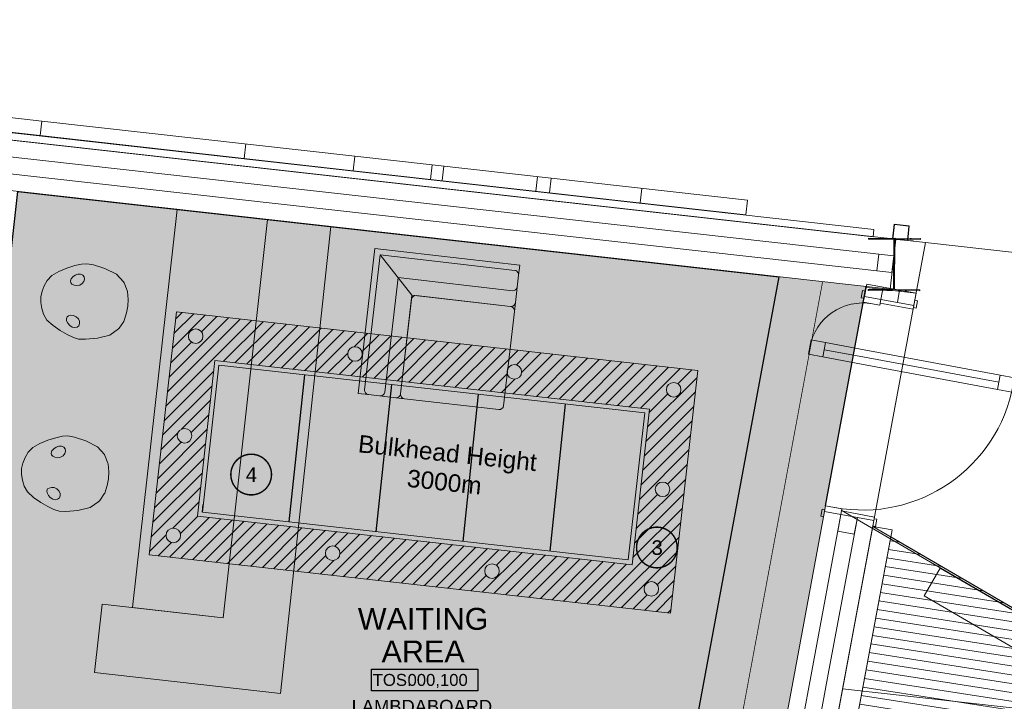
# Model space of a CAD drawing. Header units: millimetres. Extents: x -115474967 to 444143, y -74377 to 241828222.
# Tile 85 of 256: x -17237 to -10481, y 43446 to 48120. Entities that reach past the tile are written whole.
import ezdxf
from ezdxf.enums import TextEntityAlignment as Align

# ---------------------------------------------------------------- set-up
doc = ezdxf.new("R2010")
doc.units = ezdxf.units.MM
doc.header["$MEASUREMENT"] = 0
doc.linetypes.add('Block C$0$DASHED2', pattern=[0.375, 0.25, -0.125])
doc.linetypes.add('PHANTOM', pattern=[2.5, 1.25, -0.25, 0.25, -0.25, 0.25, -0.25])
for name, color, linetype in [('0-HACH', 9, 'Continuous'), ('00-1 FloorFinish', 1, 'Continuous'), ('00-1 FloorLevel', 7, 'Continuous'), ('00-3 Elev 01', 7, 'Continuous'), ('00-5 Grid 01', 9, 'PHANTOM'), ('A-DOOR NUMBERS', 7, 'Continuous')]:
    doc.layers.add(name, color=color, linetype=linetype)
for name, color, linetype, lineweight in [('00-1 Labels', 4, 'Continuous', 35), ('1HATCH', 8, 'Continuous', 0), ('2 Windows', 1, 'Continuous', 25), ('A_WALL LOAD_Pen_No__161', 1, 'Continuous', 5)]:
    doc.layers.add(name, color=color, linetype=linetype, lineweight=lineweight)
doc.styles.add('ARIAL', font='arial.ttf')

# ---------------------------------------------------------------- blocks, each defined once
blk = doc.blocks.new('Room Tags')
at = {"layer": '00-1 FloorLevel', "color": 2}
blk.add_lwpolyline([(-571, -76), (646, -76), (646, -325), (-571, -325)], close=True, dxfattribs=at)
at = {"layer": '00-1 FloorFinish', "style": 'ARIAL'}
blk.add_attdef('F-FINISH', text='', height=150, dxfattribs=at).set_placement((5, -578), align=Align.CENTER)
at = {"layer": '00-1 FloorLevel', "style": 'ARIAL'}
blk.add_text('TOS:', height=136.4, dxfattribs=at).set_placement((-557, -200), align=Align.MIDDLE_LEFT)
blk.add_attdef('000,000', text='', height=136, dxfattribs=at).set_placement((607, -200), align=Align.MIDDLE_RIGHT)
at = {"layer": '00-1 Labels', "style": 'ARIAL'}
for tag, p in [('ROOM1?', (19, 746)), ('ROOM2?', (19, 373)), ('ROOM3?', (19, 0))]:
    blk.add_attdef(tag, text='', height=250, dxfattribs=at).set_placement(p, align=Align.CENTER)

msp = doc.modelspace()

# ---------------------------------------------------------------- hatches: boundary and pattern name
at = {"layer": '0-HACH', "ltscale": 5, "transparency": 33554559}
h = msp.add_hatch(dxfattribs=at)
h.set_pattern_fill('ANSI31', color=9, scale=500)
h.set_pattern_definition([(45, (9944.104, -30352.204), (-44.194174, 44.194174), [])])
h.paths.add_polyline_path([(-15897.08207, 45784.27352), (-12915.74009, 45450.21325), (-13035.37356, 44382.53681), (-16016.77311, 44716.08329)], flags=16)
edge = h.paths.add_edge_path()
edge.add_arc((-16029.44619, 45950.04366), 50, 0, 360)
edge = h.paths.add_edge_path()
edge.add_arc((-14936.28744, 45827.5549), 50, 0, 360)
edge = h.paths.add_edge_path()
edge.add_arc((-13843.12869, 45705.06613), 50, 0, 360)
edge = h.paths.add_edge_path()
edge.add_arc((-12749.96994, 45582.57736), 50, 153.937249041, 373.27602449)
edge.add_line((-12701.30619, 45594.05949), (-12794.88561, 45604.54513))
edge = h.paths.add_edge_path()
edge.add_arc((-12749.96994, 45582.57736), 50, 13.27602449, 153.937249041)
edge.add_line((-12794.88561, 45604.54513), (-12701.30619, 45594.05949))
edge = h.paths.add_edge_path()
edge.add_arc((-12826.48826, 44899.68486), 50, 0, 360)
edge = h.paths.add_edge_path()
edge.add_arc((-12903.00657, 44216.79235), 50, 0, 360)
edge = h.paths.add_edge_path()
edge.add_arc((-13996.19698, 44338.99853), 50, 0, 360)
edge = h.paths.add_edge_path()
edge.add_arc((-15089.35572, 44461.4873), 50, 0, 360)
edge = h.paths.add_edge_path()
edge.add_arc((-16182.54614, 44583.69349), 50, 0, 360)
edge = h.paths.add_edge_path()
edge.add_arc((-16105.99616, 45266.86857), 50, 315.456145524, 571.757171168)
edge.add_line((-16148.51048, 45240.55256), (-16070.36047, 45231.79583))
edge = h.paths.add_edge_path()
edge.add_line((-16148.51048, 45240.55256), (-16070.36047, 45231.79583))
edge.add_arc((-16105.99616, 45266.86857), 50, 211.757171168, 315.456145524, ccw=False)
h.paths.add_polyline_path([(-16161.8103, 46115.81381), (-16348.31916, 44451.30368), (-12770.63958, 44051.04789), (-12584.1998, 45714.94148)])
at = {"layer": '00-3 Elev 01'}
h = msp.add_hatch(dxfattribs=at)
h.set_pattern_fill('_USER', color=256, scale=600, angle=84, pattern_type=0)
h.set_pattern_definition([(84, (-15983.6, 44742.56), (-596.71, 62.72), [])])
h.paths.add_polyline_path([(-15870.60925, 45751.11949), (-12948.89412, 45423.74043), (-13061.84696, 44415.6857), (-15983.6185, 44742.56125)])
at = {"layer": '00-5 Grid 01', "linetype": 'ByBlock', "lineweight": 0, "true_color": 0xc7c8ca}
h = msp.add_hatch(dxfattribs=at)
h.set_pattern_fill('STEEL', color=9, style=0, pattern_type=2)
h.set_pattern_definition([(45, (-351267.6, -37377.28), (-159.09903, 159.09903), []), (45, (-351320.63, -37324.25), (-159.09903, 159.09903), [])])
h.paths.add_polyline_path([(-11416.61029, 46264.14964), (-11060.62883, 46260.51694), (-11060.5574, 46267.51657), (-11235.04831, 46269.29721), (-11231.52786, 46614.27925), (-11057.03694, 46612.49861), (-11056.96551, 46619.49825), (-11412.94698, 46623.13095), (-11413.01841, 46616.13131), (-11238.52749, 46614.35068), (-11242.04795, 46269.36864), (-11416.53886, 46271.14928)])
h = msp.add_hatch(dxfattribs=at)
h.set_pattern_fill('HATCH__PLY__', color=9, style=0, pattern_type=2)
h.set_pattern_definition([(351.1421, (-8400.08, 40578.43), (9.23905, 59.2844), [])])
h.paths.add_polyline_path([(-4692.312, 36511.43283), (-4124.63793, 40420.2365), (-11260.07884, 44573.48417), (-12542.24395, 37684.77378)])
at = {"layer": '1HATCH', "true_color": 0x636466, "transparency": 33554687}
h = msp.add_hatch(dxfattribs=at)
h.set_pattern_fill('AR-SAND', color=251, scale=50)
h.set_pattern_definition([(37.5, (4361.576, -29726.68), (-3.14967, 96.34119), [0, -76, 0, -85, 0, -81.25]), (7.5, (4361.58, -29726.68), (88.48884, 141.1073), [0, -41, 0, -68.5, 0, -26.25]), (327.5, (4300.076, -29726.68), (155.70709, 0.28295), [0, -25, 0, -90, 0, -117.5]), (317.5, (4300.08, -29726.68), (150.30633, 43.88378), [0, -12.5, 0, -59, 0, -67.5])])
h.paths.add_polyline_path([(-29335.08369, 74293.70676), (-21969.24099, 73468.08315), (-21610.61115, 76668.69789), (-16388.68108, 76083.57888), (-17194.18315, 71747.72654), (-19012.68703, 72085.78592), (-27333.74475, 71966.82375), (-27333.23062, 68807.1145), (-29335.08369, 68827.3176)])
h.paths.add_polyline_path([(-12770.63958, 44051.04789), (-12584.1998, 45714.94148), (-16161.8103, 46115.81381), (-16348.31916, 44451.30368)])
h = msp.add_hatch(dxfattribs=at)
h.set_pattern_fill('AR-SAND', color=251, scale=50)
h.set_pattern_definition([(37.5, (8722.58, -59453.4), (-3.14967, 96.34119), [0, -76, 0, -85, 0, -81.25]), (7.5, (8722.58, -59453.4), (88.48884, 141.1073), [0, -41, 0, -68.5, 0, -26.25]), (327.5, (8661.08, -59453.4), (155.70709, 0.28295), [0, -25, 0, -90, 0, -117.5]), (317.5, (8661.08, -59453.4), (150.30633, 43.88378), [0, -12.5, 0, -59, 0, -67.5])])
h.paths.add_polyline_path([(-24974.0809, 44566.98805), (-17608.2382, 43741.36444), (-17249.60836, 46941.97918), (-12027.67829, 46356.86018), (-12833.18036, 42021.00784), (-14651.68424, 42359.06721), (-22972.74196, 42240.10505), (-22972.22783, 39080.39579), (-24974.0809, 39100.5989)])
h = msp.add_hatch(dxfattribs=at)
h.set_pattern_fill('AR-SAND', color=251, scale=50, angle=-7e-12)
h.paths.add_polyline_path([(-13262.24646, 38382.41493), (-24973.50811, 38501.97963), (-24973.50811, 39100.6379), (-13396.85774, 38983.80401), (-12027.1055, 46356.89918), (-11428.33354, 46289.80658), (-12898.997, 38378.74895), (-12899.78618, 38378.75691)])
h = msp.add_hatch(dxfattribs=at)
h.set_pattern_fill('BOX', color=251, scale=50, angle=84)
h.set_pattern_definition([(174, (9944.104, -30352.204), (-5.226423, -49.726095), []), (174, (9945.41, -30339.77), (-5.226423, -49.726095), []), (84, (9944.104, -30352.204), (-49.726095, 5.226423), [-12.5, 12.5]), (84, (9931.67, -30350.897), (-49.726095, 5.226423), [-12.5, 12.5]), (84, (9919.24, -30349.59), (-49.726095, 5.226423), [12.5, -12.5]), (84, (9906.81, -30348.284), (-49.726095, 5.226423), [12.5, -12.5]), (174, (9946.717, -30327.34), (-5.226423, -49.726095), [12.5, -12.5]), (174, (9948.023, -30314.91), (-5.226423, -49.726095), [12.5, -12.5])])
h.paths.add_polyline_path([(-15870.60925, 45751.11949), (-12948.89412, 45423.74043), (-13061.84696, 44415.6857), (-15983.6185, 44742.56125)])

# ---------------------------------------------------------------- linework, layer by layer
at = {"layer": '0-HACH', "color": 9, "linetype": 'Block C$0$DASHED2', "ltscale": 5, "transparency": 33554559, "const_width": 5}
msp.add_lwpolyline([(-11728.19468, 46323.40612), (-13147.92737, 38681.27648), (-24973.50811, 38800.62262)], dxfattribs=at)
at = {"layer": '00-3 Elev 01'}
msp.add_line((-11708.26065, 44787.05253), (-11428.90634, 46289.76758), dxfattribs=at)
msp.add_lwpolyline([(-24974.0809, 44566.98805), (-17608.2382, 43741.36444), (-17249.60836, 46941.97918), (-12027.67829, 46356.86018), (-12833.18036, 42021.00784), (-14651.68424, 42359.06721), (-22972.74196, 42240.10505), (-22972.22783, 39080.39579), (-24974.0809, 39100.5989)], close=True, dxfattribs=at)
at = {"layer": '00-5 Grid 01', "color": 9, "linetype": 'ByBlock', "lineweight": 0, "true_color": 0xc7c8ca}
for p, q in [((-17809.73299, 47506.07069), (-17085.59002, 47424.93025)), ((-17096.72536, 47325.55217), (-17085.59002, 47424.93025)), ((-17085.59002, 47424.93025), (-14937.29917, 47184.21361)), ((-17820.86834, 47406.6926), (-17096.72536, 47325.55217)), ((-11239.2472, 46499.95557), (-18440.65955, 47306.87622)), ((-17096.72536, 47325.55217), (-14948.43452, 47084.83553)), ((-15697.09527, 47168.72319), (-15685.95992, 47268.10128)), ((-11252.05285, 46385.67077), (-18453.4652, 47192.59142)), ((-14948.43452, 47084.83553), (-14937.29917, 47184.21361)), ((-14937.29917, 47184.21361), (-14407.57244, 47124.85757)), ((-14418.70779, 47025.47949), (-14407.57244, 47124.85757)), ((-14407.57244, 47124.85757), (-12244.56014, 46882.49139)), ((-14338.50874, 47016.49316), (-14327.3734, 47115.87125)), ((-14948.43452, 47084.83553), (-14418.70779, 47025.47949)), ((-14418.70779, 47025.47949), (-12255.69549, 46783.11331)), ((-13694.56483, 46944.33905), (-13683.42949, 47043.71714)), ((-13602.06502, 46933.97442), (-13590.92967, 47033.35251)), ((-12979.83844, 46864.25374), (-12968.7031, 46963.63183)), ((-12255.69549, 46783.11331), (-12244.56014, 46882.49139)), ((-11412.94698, 46623.13095), (-11413.01841, 46616.13131)), ((-11413.01841, 46616.13131), (-11238.52749, 46614.35068)), ((-11056.96551, 46619.49825), (-11412.94698, 46623.13095)), ((-11238.52749, 46614.35068), (-11242.04795, 46269.36864)), ((-11235.04831, 46269.29721), (-11231.52786, 46614.27925)), ((-11231.52786, 46614.27925), (-11057.03694, 46612.49861)), ((-11057.03694, 46612.49861), (-11056.96551, 46619.49825)), ((-14913.76361, 45557.68301), (-14799.49943, 46551.13341)), ((-14799.49943, 46551.13341), (-13806.04903, 46436.86922)), ((-14764.33198, 46506.82482), (-14870.59767, 45582.91595)), ((-13840.42311, 46400.55913), (-14764.33198, 46506.82482)), ((-14545.71233, 46231.379), (-14764.33198, 46506.82482)), ((-16912.61433, 46416.70607), (-16968.33828, 46394.04474)), ((-16859.68234, 46433.8349), (-16912.61433, 46416.70607)), ((-16813.17935, 46444.3603), (-16859.68234, 46433.8349)), ((-16776.74226, 46447.21236), (-16813.17935, 46444.3603)), ((-16729.80432, 46438.35831), (-16776.74226, 46447.21236)), ((-16651.79546, 46413.76807), (-16729.80432, 46438.35831)), ((-16573.3171, 46374.50322), (-16651.79546, 46413.76807)), ((-13814.04752, 46367.32769), (-13806.04903, 46436.86922)), ((-17016.9981, 46366.00239), (-17048.73661, 46332.73139)), ((-16968.33828, 46394.04474), (-17016.9981, 46366.00239)), ((-16888.91682, 46328.62542), (-16884.32811, 46343.43229)), ((-16884.32811, 46343.43229), (-16871.81221, 46357.54685)), ((-16871.81221, 46357.54685), (-16855.69496, 46369.33796)), ((-16855.69496, 46369.33796), (-16837.60503, 46375.86257)), ((-16837.60503, 46375.86257), (-16819.17388, 46375.9862)), ((-16819.17388, 46375.9862), (-16804.19685, 46369.4617)), ((-16804.19685, 46369.4617), (-16794.65469, 46357.49953)), ((-16794.65469, 46357.49953), (-16792.71594, 46342.0516)), ((-16524.96609, 46321.62077), (-16573.3171, 46374.50322)), ((-14731.51462, 45566.91896), (-14641.24591, 46351.74478)), ((-14641.24591, 46351.74478), (-13856.42009, 46261.47607)), ((-13835.60476, 46179.90198), (-13814.04752, 46367.32769)), ((-17068.93515, 46296.19473), (-17082.97286, 46258.35716)), ((-17048.73661, 46332.73139), (-17068.93515, 46296.19473)), ((-16887.10103, 46315.35165), (-16888.91682, 46328.62542)), ((-16878.15698, 46307.38091), (-16887.10103, 46315.35165)), ((-16863.52645, 46299.46563), (-16878.15698, 46307.38091)), ((-16844.47587, 46296.84763), (-16863.52645, 46299.46563)), ((-16825.06816, 46300.77748), (-16844.47587, 46296.84763)), ((-16808.38822, 46311.02103), (-16825.06816, 46300.77748)), ((-16796.96594, 46325.9872), (-16808.38822, 46311.02103)), ((-16792.71594, 46342.0516), (-16796.96594, 46325.9872)), ((-16520.8664, 46314.80103), (-16524.96609, 46321.62077)), ((-16500.49107, 46263.54085), (-16520.8664, 46314.80103)), ((-11328.35578, 46201.44192), (-11312.57051, 46286.3548)), ((-17082.97286, 46258.35716), (-17092.14424, 46219.6758)), ((-17091.41912, 46179.92865), (-17092.14424, 46219.6758)), ((-16498.21331, 46256.91732), (-16500.49107, 46263.54085)), ((-16493.06537, 46202.24134), (-16498.21331, 46256.91732)), ((-14623.56494, 45554.50286), (-14545.71233, 46231.379)), ((-14545.71233, 46231.379), (-13868.8362, 46153.52639)), ((-14515.90882, 46227.95107), (-13868.8362, 46153.52639)), ((-11462.4747, 46213.15185), (-11453.33628, 46262.30965)), ((-11443.79474, 46209.67925), (-11462.4747, 46213.15185)), ((-11453.33628, 46262.30965), (-11434.65631, 46258.83705)), ((-11448.72948, 46183.13404), (-11441.41875, 46222.46028)), ((-11434.65631, 46258.83705), (-11443.79474, 46209.67925)), ((-11441.41875, 46222.46028), (-11434.65631, 46258.83705)), ((-11441.41875, 46222.46028), (-11434.65631, 46258.83705)), ((-11441.41875, 46222.46028), (-11434.65631, 46258.83705)), ((-11441.41875, 46222.46028), (-11328.35581, 46201.44191)), ((-11441.41875, 46222.46028), (-11328.35581, 46201.44191)), ((-11441.41875, 46222.46028), (-11328.35581, 46201.44191)), ((-11441.41875, 46222.46028), (-11328.35581, 46201.44191)), ((-11416.53886, 46271.14928), (-11416.61029, 46264.14964)), ((-11416.61029, 46264.14964), (-11060.62883, 46260.51694)), ((-11242.04795, 46269.36864), (-11416.53886, 46271.14928)), ((-11060.5574, 46267.51657), (-11235.04831, 46269.29721)), ((-11215.29288, 46180.42351), (-11199.5076, 46265.33643)), ((-11060.62883, 46260.51694), (-11060.5574, 46267.51657)), ((-17085.7596, 46139.96982), (-17091.41912, 46179.92865)), ((-17073.80352, 46099.9703), (-17085.7596, 46139.96982)), ((-16495.59364, 46155.43103), (-16503.09011, 46109.15576)), ((-16495.59364, 46155.43103), (-16493.06537, 46202.24134)), ((-14623.56494, 45554.50286), (-14549.14026, 46201.57548)), ((-13835.60476, 46179.90198), (-13842.46061, 46120.29495)), ((-11335.66654, 46162.11567), (-11448.72948, 46183.13404)), ((-11328.35581, 46201.44191), (-11335.66654, 46162.11567)), ((-11332.92502, 46176.86301), (-11328.35581, 46201.44191)), ((-11106.79914, 46134.82627), (-11332.92502, 46176.86301)), ((-11328.35581, 46201.44191), (-11102.22993, 46159.40517)), ((-11328.35581, 46201.44191), (-11215.29287, 46180.42354)), ((-11328.35581, 46201.44191), (-11215.29287, 46180.42354)), ((-11328.35581, 46201.44191), (-11215.29287, 46180.42354)), ((-11215.29287, 46180.42354), (-11102.22993, 46159.40517)), ((-11215.29287, 46180.42354), (-11102.22993, 46159.40517)), ((-11215.29287, 46180.42354), (-11102.22993, 46159.40517)), ((-11102.22993, 46159.40517), (-11106.79914, 46134.82627)), ((-11104.60592, 46146.62414), (-11095.4675, 46195.78194)), ((-11085.92595, 46143.15154), (-11104.60592, 46146.62414)), ((-11102.22993, 46159.40517), (-11095.4675, 46195.78194)), ((-11102.22993, 46159.40517), (-11095.4675, 46195.78194)), ((-11102.22993, 46159.40517), (-11095.4675, 46195.78194)), ((-11095.4675, 46195.78194), (-11076.78753, 46192.30934)), ((-11076.78753, 46192.30934), (-11085.92595, 46143.15154)), ((-17049.87678, 46060.70451), (-17073.80352, 46099.9703)), ((-16912.17378, 46082.53638), (-16916.77416, 46069.9536)), ((-16901.7377, 46088.42001), (-16912.17378, 46082.53638)), ((-16885.75734, 46093.03869), (-16901.7377, 46088.42001)), ((-16866.58617, 46091.54044), (-16885.75734, 46093.03869)), ((-16848.46022, 46083.56845), (-16866.58617, 46091.54044)), ((-16834.34378, 46070.00832), (-16848.46022, 46083.56845)), ((-16503.09011, 46109.15576), (-16519.76151, 46056.82959)), ((-13842.46061, 46120.29495), (-13916.88529, 45473.22233)), ((-17008.30345, 46022.94461), (-17049.87678, 46060.70451)), ((-16958.68226, 45988.93826), (-17008.30345, 46022.94461)), ((-16916.77416, 46069.9536), (-16915.44332, 46054.50922)), ((-16915.44332, 46054.50922), (-16906.21965, 46038.05346)), ((-16906.21965, 46038.05346), (-16892.98251, 46023.10106)), ((-16892.98251, 46023.10106), (-16876.6966, 46012.87438)), ((-16876.6966, 46012.87438), (-16858.71439, 46008.82927)), ((-16858.71439, 46008.82927), (-16842.6916, 46012.01527)), ((-16842.6916, 46012.01527), (-16830.82128, 46021.67146)), ((-16826.36998, 46052.95332), (-16834.34378, 46070.00832)), ((-16830.82128, 46021.67146), (-16825.63783, 46036.35237)), ((-16825.63783, 46036.35237), (-16826.36998, 46052.95332)), ((-16554.21965, 46005.0964), (-16559.67739, 45999.30593)), ((-16523.39731, 46050.84291), (-16554.21965, 46005.0964)), ((-16519.76151, 46056.82959), (-16523.39731, 46050.84291)), ((-16910.61103, 45960.93202), (-16958.68226, 45988.93826)), ((-16867.41539, 45940.74663), (-16910.61103, 45960.93202)), ((-16832.42106, 45930.20185), (-16867.41539, 45940.74663)), ((-16618.17933, 45957.93088), (-16703.21839, 45936.27583)), ((-16559.67739, 45999.30593), (-16618.17933, 45957.93088)), ((-16784.67422, 45928.85894), (-16832.42106, 45930.20185)), ((-16703.21839, 45936.27583), (-16784.67422, 45928.85894)), ((-11807.07796, 45924.26849), (-11825.3548, 45825.9529)), ((-11708.76236, 45905.99165), (-11807.07796, 45924.26849)), ((-11708.76236, 45905.99165), (-11717.90078, 45856.83385)), ((-11443.31024, 45856.64418), (-11708.76236, 45905.99165)), ((-11825.3548, 45825.9529), (-11727.0392, 45807.67605)), ((-11717.90078, 45856.83385), (-11727.0392, 45807.67605)), ((-11727.0392, 45807.67605), (-11461.58708, 45758.32858)), ((-11452.44866, 45807.48638), (-11717.90078, 45856.83385)), ((-11717.90078, 45856.83385), (-11452.44866, 45807.48638)), ((-11717.90078, 45856.83385), (-11452.44866, 45807.48638)), ((-11452.44866, 45807.48638), (-10518.45047, 45633.85637)), ((-10518.45047, 45633.85637), (-11452.44866, 45807.48638)), ((-10518.45047, 45633.85637), (-11452.44866, 45807.48638)), ((-10509.31205, 45683.01417), (-11443.31024, 45856.64418)), ((-11461.58708, 45758.32858), (-10527.58889, 45584.69857)), ((-10518.45047, 45633.85637), (-10509.31205, 45683.01417)), ((-10410.99645, 45664.73732), (-10509.31205, 45683.01417)), ((-10527.58889, 45584.69857), (-10518.45047, 45633.85637)), ((-14913.76361, 45557.68301), (-14844.22209, 45549.68451)), ((-14844.22209, 45549.68451), (-14656.79637, 45528.12728)), ((-10527.58889, 45584.69857), (-10429.27329, 45566.42172)), ((-14656.79637, 45528.12728), (-14597.18935, 45521.27142)), ((-13950.11673, 45446.84675), (-14597.18935, 45521.27142)), ((-16943.29247, 45263.57684), (-16989.88436, 45253.45217)), ((-16906.83218, 45266.11511), (-16943.29247, 45263.57684)), ((-16859.97221, 45256.8573), (-16906.83218, 45266.11511)), ((-17098.87883, 45214.59891), (-17147.77826, 45186.97652)), ((-17042.96185, 45236.77967), (-17098.87883, 45214.59891)), ((-16989.88436, 45253.45217), (-17042.96185, 45236.77967)), ((-16986.45238, 45188.9233), (-16968.30696, 45195.29194)), ((-16968.30696, 45195.29194), (-16949.87542, 45195.25688)), ((-16949.87542, 45195.25688), (-16934.95511, 45188.60369)), ((-16782.17794, 45231.59639), (-16859.97221, 45256.8573)), ((-16704.04051, 45191.65736), (-16782.17794, 45231.59639)), ((-17179.80202, 45153.97999), (-17200.31436, 45117.61857)), ((-17147.77826, 45186.97652), (-17179.80202, 45153.97999)), ((-17020.0235, 45148.49827), (-17015.30749, 45163.2651)), ((-17018.32206, 45135.20937), (-17020.0235, 45148.49827)), ((-17009.44696, 45127.16192), (-17018.32206, 45135.20937)), ((-17015.30749, 45163.2651), (-17002.67054, 45177.27138)), ((-16994.88511, 45119.12098), (-17009.44696, 45127.16192)), ((-17002.67054, 45177.27138), (-16986.45238, 45188.9233)), ((-16939.64944, 45130.20126), (-16956.41696, 45120.10169)), ((-16928.09874, 45145.06855), (-16939.64944, 45130.20126)), ((-16934.95511, 45188.60369), (-16925.51629, 45176.55981)), ((-16923.7106, 45161.09576), (-16928.09874, 45145.06855)), ((-16925.51629, 45176.55981), (-16923.7106, 45161.09576)), ((-16656.14657, 45138.36062), (-16704.04051, 45191.65736)), ((-16652.10574, 45131.50584), (-16656.14657, 45138.36062)), ((-16632.17247, 45080.07214), (-16652.10574, 45131.50584)), ((-17214.6773, 45079.90326), (-17224.18134, 45041.30229)), ((-17200.31436, 45117.61857), (-17214.6773, 45079.90326)), ((-16975.85778, 45116.33907), (-16994.88511, 45119.12098)), ((-16956.41696, 45120.10169), (-16975.85778, 45116.33907)), ((-16629.95181, 45073.42925), (-16632.17247, 45080.07214)), ((-16625.27477, 45018.71097), (-16629.95181, 45073.42925)), ((-17223.79844, 45001.55037), (-17224.18134, 45041.30229)), ((-17218.48313, 44961.54429), (-17223.79844, 45001.55037)), ((-16628.20594, 44971.92417), (-16625.27477, 45018.71097)), ((-17206.87186, 44921.44333), (-17218.48313, 44961.54429)), ((-16636.10051, 44925.71516), (-16653.22178, 44873.53445)), ((-16628.20594, 44971.92417), (-16636.10051, 44925.71516)), ((-17183.28404, 44881.973), (-17206.87186, 44921.44333)), ((-17142.03733, 44843.8566), (-17183.28404, 44881.973)), ((-17045.3982, 44902.61858), (-17050.10673, 44890.07587)), ((-17050.10673, 44890.07587), (-17048.9089, 44874.62061)), ((-17048.9089, 44874.62061), (-17039.82725, 44858.08604)), ((-17034.91185, 44908.41215), (-17045.3982, 44902.61858)), ((-17039.82725, 44858.08604), (-17026.71932, 44843.02024)), ((-17018.89232, 44912.89307), (-17034.91185, 44908.41215)), ((-16999.73476, 44911.22984), (-17018.89232, 44912.89307)), ((-16981.67811, 44903.1021), (-16999.73476, 44911.22984)), ((-16967.67893, 44889.42094), (-16981.67811, 44903.1021)), ((-16959.85226, 44872.29792), (-16967.67893, 44889.42094)), ((-16959.26306, 44855.69129), (-16959.85226, 44872.29792)), ((-16656.90898, 44867.57929), (-16688.12402, 44822.09982)), ((-16653.22178, 44873.53445), (-16656.90898, 44867.57929)), ((-17092.71074, 44809.42432), (-17142.03733, 44843.8566)), ((-17044.8824, 44781.00527), (-17092.71074, 44809.42432)), ((-17026.71932, 44843.02024), (-17010.52205, 44832.65373)), ((-17010.52205, 44832.65373), (-16992.57533, 44828.45396)), ((-16992.57533, 44828.45396), (-16976.52571, 44831.50191)), ((-16976.52571, 44831.50191), (-16964.5727, 44841.05554)), ((-16964.5727, 44841.05554), (-16959.26306, 44855.69129)), ((-16693.6314, 44816.35656), (-16752.48738, 44775.48669)), ((-16688.12402, 44822.09982), (-16693.6314, 44816.35656)), ((-17001.86214, 44760.44876), (-17044.8824, 44781.00527)), ((-16966.95989, 44749.6031), (-17001.86214, 44760.44876)), ((-16919.22638, 44747.84918), (-16966.95989, 44749.6031)), ((-16837.70972, 44754.56454), (-16919.22638, 44747.84918)), ((-16752.48738, 44775.48669), (-16837.70972, 44754.56454)), ((-11802.13877, 43652.84775), (-11602.50846, 44726.70792)), ((-11741.01379, 44714.82212), (-11731.87537, 44763.97992)), ((-11731.87537, 44763.97992), (-11713.1954, 44760.50732)), ((-11713.1954, 44760.50732), (-11722.33382, 44711.34952)), ((-11715.57139, 44747.72629), (-11722.33382, 44711.34952)), ((-11715.57139, 44747.72629), (-11722.33382, 44711.34952)), ((-11715.57139, 44747.72629), (-11722.33382, 44711.34952)), ((-11715.57139, 44747.72629), (-11708.26065, 44787.05253)), ((-11602.50845, 44726.70793), (-11715.57139, 44747.72629)), ((-11715.57139, 44747.72629), (-11602.50845, 44726.70793)), ((-11715.57139, 44747.72629), (-11602.50845, 44726.70793)), ((-11715.57139, 44747.72629), (-11602.50845, 44726.70793)), ((-11708.26065, 44787.05253), (-11595.19772, 44766.03416)), ((-11595.19772, 44766.03416), (-11602.50845, 44726.70793)), ((-11602.50845, 44726.70793), (-11597.93924, 44751.28683)), ((-11376.38257, 44684.67119), (-11602.50845, 44726.70793)), ((-11602.50845, 44726.70793), (-11489.44551, 44705.68956)), ((-11602.50845, 44726.70793), (-11489.44551, 44705.68956)), ((-11602.50845, 44726.70793), (-11489.44551, 44705.68956)), ((-4166.15919, 40427.9647), (-11601.79101, 44755.94118)), ((-11597.93924, 44751.28683), (-11371.81336, 44709.25009)), ((-11722.33382, 44711.34952), (-11741.01379, 44714.82212)), ((-11689.07582, 43631.82938), (-11489.44551, 44705.68955)), ((-11489.44551, 44705.68956), (-11376.38257, 44684.67119)), ((-11489.44551, 44705.68956), (-11376.38257, 44684.67119)), ((-11489.44551, 44705.68956), (-11376.38257, 44684.67119)), ((-11383.14501, 44648.29441), (-11374.00659, 44697.45221)), ((-11376.38257, 44684.67119), (-11383.14501, 44648.29441)), ((-11376.38257, 44684.67119), (-11383.14501, 44648.29441)), ((-11376.38257, 44684.67119), (-11383.14501, 44648.29441)), ((-11371.81336, 44709.25009), (-11376.38257, 44684.67119)), ((-11374.00659, 44697.45221), (-11355.32662, 44693.97961)), ((-11355.32662, 44693.97961), (-11364.46504, 44644.82181)), ((-11364.46504, 44644.82181), (-11383.14501, 44648.29441)), ((-12775.44362, 38417.20389), (-11802.13877, 43652.84775)), ((-12662.38068, 38396.18552), (-11689.07583, 43631.82938))]:
    msp.add_line(p, q, dxfattribs=at)
for points in [[(-54456.94435, 45656.57439), (-56062.35025, 45547.27332), (-55796.90893, 41600.99565), (-54188.03735, 41707.10587), (-54075.54272, 40054.79325), (-43574.79122, 40770.91509), (-43361.83338, 37648.23791), (-42685.9071, 37694.33419), (-42737.57626, 38338.64182), (-19956.7994, 38106.13898), (-19919.55838, 38105.75896), (-12613.33474, 38030.80364), (-11021.93603, 46591.32569), (-40907.4193, 49940.00308), (-40995.92824, 49150.10199), (-54283.01855, 48283.99895), (-54271.06715, 48108.0128), (-54622.22745, 48084.10459)], [(-16462.57328, 44088.47586), (-15841.63972, 44018.90006), (-15535.62732, 46749.92702), (-16156.56089, 46819.50282)], [(-15447.05375, 43499.22132), (-15102.20322, 46701.36172), (-15535.62732, 46749.92702), (-15841.63972, 44018.90006), (-16671.03636, 44111.83421), (-16723.65179, 43642.26451)], [(-11106.48115, 46603.0711), (-11144.2568, 46607.19427), (-11133.40637, 46706.60386), (-11236.79235, 46717.88831), (-11247.64278, 46618.47871), (-11285.41843, 46622.60187), (-11285.63544, 46620.61368), (-11246.07042, 46616.29521), (-11235.19829, 46715.90363), (-11135.39105, 46705.0098), (-11146.26318, 46605.40138), (-11106.69816, 46601.08291)], [(-11106.48115, 46603.0711), (-11144.2568, 46607.19427), (-11133.40637, 46706.60386), (-11236.79235, 46717.88831), (-11247.64278, 46618.47871), (-11285.41843, 46622.60187), (-11285.63544, 46620.61368), (-11246.07042, 46616.29521), (-11235.19829, 46715.90363), (-11135.39105, 46705.0098), (-11146.26318, 46605.40138), (-11106.69816, 46601.08291)], [(-11106.48115, 46603.0711), (-11144.2568, 46607.19427), (-11133.40637, 46706.60386), (-11236.79235, 46717.88831), (-11247.64278, 46618.47871), (-11285.41843, 46622.60187), (-11285.63544, 46620.61368), (-11246.07042, 46616.29521), (-11235.19829, 46715.90363), (-11135.39105, 46705.0098), (-11146.26318, 46605.40138), (-11106.69816, 46601.08291)], [(-11106.48115, 46603.0711), (-11144.2568, 46607.19427), (-11133.40637, 46706.60386), (-11236.79235, 46717.88831), (-11247.64278, 46618.47871), (-11285.41843, 46622.60187), (-11285.63544, 46620.61368), (-11246.07042, 46616.29521), (-11235.19829, 46715.90363), (-11135.39105, 46705.0098), (-11146.26318, 46605.40138), (-11106.69816, 46601.08291)], [(-11106.48115, 46603.0711), (-11144.2568, 46607.19427), (-11133.40637, 46706.60386), (-11236.79235, 46717.88831), (-11247.64278, 46618.47871), (-11285.41843, 46622.60187), (-11285.63544, 46620.61368), (-11246.07042, 46616.29521), (-11235.19829, 46715.90363), (-11135.39105, 46705.0098), (-11146.26318, 46605.40138), (-11106.69816, 46601.08291)], [(-11106.48115, 46603.0711), (-11144.2568, 46607.19427), (-11133.40637, 46706.60386), (-11236.79235, 46717.88831), (-11247.64278, 46618.47871), (-11285.41843, 46622.60187), (-11285.63544, 46620.61368), (-11246.07042, 46616.29521), (-11235.19829, 46715.90363), (-11135.39105, 46705.0098), (-11146.26318, 46605.40138), (-11106.69816, 46601.08291)], [(-11146.462, 46605.42308), (-11135.61157, 46704.83268), (-11235.02117, 46715.68311), (-11245.8716, 46616.27351)], [(-11355.40935, 46397.25237), (-11342.60369, 46511.53722), (-11239.24713, 46499.95609), (-11252.05279, 46385.67124)], [(-11441.41875, 46222.46028), (-11430.18837, 46282.87121), (-11086.44465, 46244.31806), (-11102.22993, 46159.40517)], [(-11623.52683, 44613.64493), (-11602.50845, 44726.70792), (-11489.44551, 44705.68956), (-11510.46389, 44592.62657)], [(-11383.67517, 44645.42452), (-12675.52235, 37704.6951), (-12702.9698, 37557.22768), (-12570.57022, 37532.58474), (-11251.2702, 44620.81048)], [(-12675.52235, 37704.6951), (-4692.312, 36511.43283), (-4124.63793, 40420.2365), (-11383.67517, 44645.42452)], [(-4692.312, 36511.43283), (-4124.63793, 40420.2365), (-11260.07884, 44573.48417), (-12542.24395, 37684.77378)]]:
    msp.add_lwpolyline(points, close=True, dxfattribs=at)
for points in [[(-11376.78363, 46681.39937), (-18370.60929, 47465.05964)], [(-11226.44155, 46614.24037), (-18427.8539, 47421.16102)], [(-18376.17696, 47415.3706), (-11382.35131, 46631.71033)], [(-18466.27085, 47078.30662), (-11264.8585, 46271.38597)], [(-11382.35131, 46631.71033), (-11376.78363, 46681.39937)], [(-11264.8585, 46271.38597), (-11226.44155, 46614.24037)], [(-11590.80826, 43530.82838), (-5404.58493, 42837.60036), (-5058.82372, 45923.10177), (-11021.93577, 46591.32795)], [(-11425.63346, 46307.37316), (-11441.41874, 46222.46029)], [(-11086.44465, 46244.31806), (-11425.63346, 46307.37316)], [(-11102.22993, 46159.40518), (-11086.44465, 46244.31806)], [(-11715.57139, 44747.72629), (-11915.2017, 43673.86612)], [(-11576.01289, 43610.81101), (-11376.38258, 44684.67118)], [(-10921.07874, 44359.72647), (-11031.74954, 44169.58974)], [(-10185.5399, 43931.59946), (-10921.07874, 44359.72647)], [(-11031.74954, 44169.58974), (-10296.21073, 43741.46275)], [(-11915.2017, 43673.86612), (-12888.50656, 38438.22226)], [(-12549.31774, 38375.16715), (-11576.01289, 43610.81101)]]:
    msp.add_lwpolyline(points, dxfattribs=at)
for centre, radius, start, end in [((-13843.85103, 46370.75562), 30, 353.438813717, 83.438813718), ((-13852.99217, 46291.27958), 30, 263.438813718, 353.438813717), ((-14519.33675, 46198.14756), 30, 83.438813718, 173.438813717), ((-13865.40827, 46183.3299), 30, 263.438813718, 353.438813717), ((-13872.26412, 46123.72288), 30, 353.438813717, 83.438813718), ((-11452.44866, 45807.48638), 370, 79.468945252, 169.468945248), ((-11452.44866, 45807.48638), 1050, 259.468945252, 349.468945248), ((-14840.79416, 45579.48803), 30, 173.438813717, 263.438813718), ((-14761.31813, 45570.34689), 30, 263.438813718, 353.438813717), ((-14653.36845, 45557.93079), 30, 263.438813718, 353.438813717), ((-14593.76142, 45551.07494), 30, 173.438813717, 263.438813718), ((-13946.6888, 45476.65026), 30, 263.438813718, 353.438813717)]:
    msp.add_arc(centre, radius, start, end, dxfattribs=at)
at = {"layer": '2 Windows', "linetype": 'Block C$0$DASHED2', "ltscale": 25, "const_width": 10}
for points in [[(-15788.23808, 45000.95618, -0.4198727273), (-15646.10573, 45140.37391, -0.4156451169), (-15509.39151, 44997.58643, -0.4067331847), (-15648.59378, 44861.51267, -0.4146350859), (-15788.23808, 45000.95618)], [(-13004.57655, 44500.68086, -0.4198727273), (-12862.4442, 44640.09859, -0.4156451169), (-12725.72998, 44497.31111, -0.4067331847), (-12864.93225, 44361.23736, -0.4146350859), (-13004.57655, 44500.68086)]]:
    msp.add_lwpolyline(points, format="xyb", dxfattribs=at)
at = {"layer": 'A_WALL LOAD_Pen_No__161', "color": 1, "lineweight": 5}
for points in [[(-16161.8103, 46115.81381), (-12584.1998, 45714.94148), (-12770.63958, 44051.04789), (-16348.31916, 44451.30368)], [(-15897.08207, 45784.27352), (-12915.74009, 45450.21325), (-13035.37356, 44382.53681), (-16016.77311, 44716.08329)], [(-15870.60925, 45751.11949), (-12948.89412, 45423.74043), (-13061.84696, 44415.6857), (-15983.6185, 44742.56125)]]:
    msp.add_lwpolyline(points, close=True, dxfattribs=at)
for centre in [(-16029.44619, 45950.04366), (-14936.28744, 45827.5549), (-13843.12869, 45705.06613), (-12749.96994, 45582.57736), (-16105.99616, 45266.86857), (-12826.48826, 44899.68486), (-16182.54614, 44583.69349), (-15089.35572, 44461.4873), (-13996.19698, 44338.99853), (-12903.00657, 44216.79235)]:
    msp.add_circle(centre, 50, dxfattribs=at)

# ---------------------------------------------------------------- block references
ref = msp.add_blockref('Room Tags', (-14480.45432, 43712.50087), dxfattribs=dict(xscale=0.6000000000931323, yscale=0.6000000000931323, zscale=0.6000000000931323))
ref.add_attrib('ROOM2?', 'WAITING', dxfattribs={"layer": '00-1 Labels', "height": 150, "style": 'ARIAL'}).set_placement((-14469.05432, 43936.36267), align=Align.CENTER)
ref.add_attrib('ROOM3?', 'AREA', dxfattribs={"layer": '00-1 Labels', "height": 150, "style": 'ARIAL'}).set_placement((-14469.05432, 43712.50087), align=Align.CENTER)
ref.add_attrib('000,000', '000,100', dxfattribs={"layer": '00-1 FloorLevel', "height": 81.818182, "style": 'ARIAL'}).set_placement((-14162.81836, 43592.39512), align=Align.MIDDLE_RIGHT)
ref.add_attrib('F-FINISH', 'LAMBDABOARD', dxfattribs={"layer": '00-1 FloorFinish', "height": 90, "style": 'ARIAL'}).set_placement((-14477.4058, 43365.70135), align=Align.CENTER)

# ---------------------------------------------------------------- texts
at = {"layer": 'A-DOOR NUMBERS', "color": 1, "insert": (-15264.81182, 45311.91811), "char_height": 120, "width": 1949.9798819, "attachment_point": 1, "rotation": 353.913433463, "style": 'ARIAL'}
msp.add_mtext('\\pxqc;Bulkhead Height\\P3000m', dxfattribs=at)
at = {"layer": 'A-DOOR NUMBERS', "color": 1, "char_height": 100, "width": 1949.9798819, "attachment_point": 1, "style": 'ARIAL'}
for s, insert in [('4', (-15685.83844, 45050.02767)), ('3', (-12902.17691, 44549.75235))]:
    msp.add_mtext(s, dxfattribs=dict(at, insert=insert))

doc.saveas('drawing.dxf')
